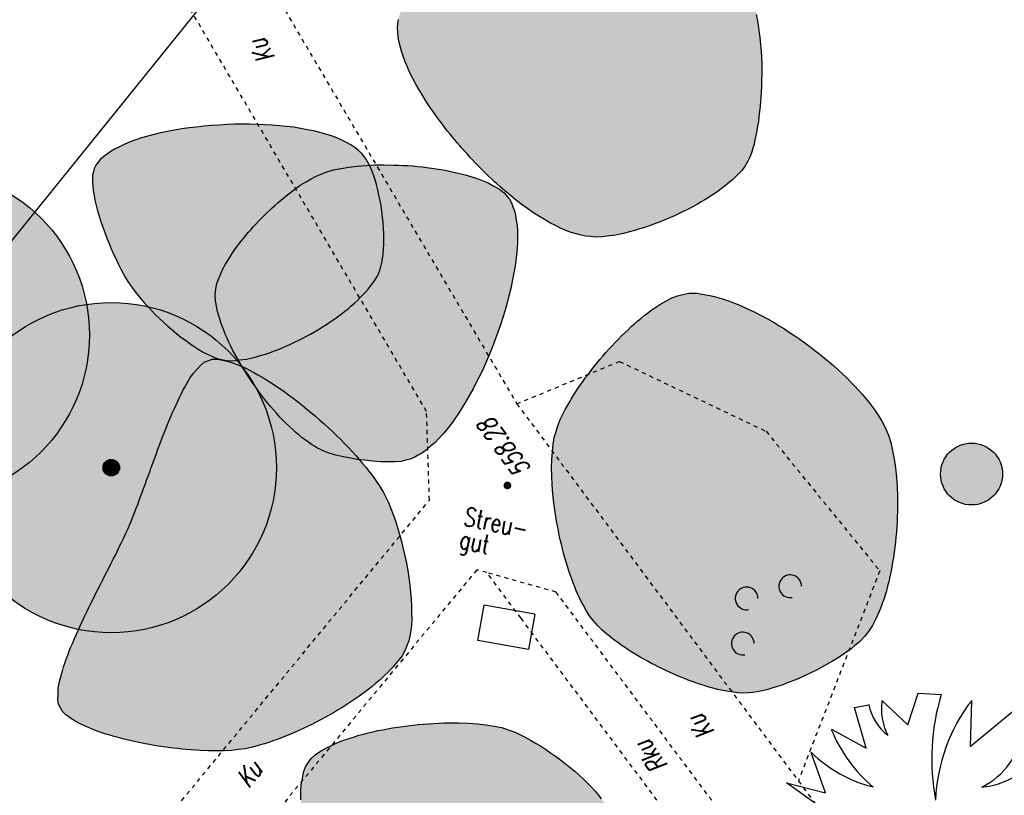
# Model space of a CAD drawing. Header units: metres. Extents: x 2 to 485, y 6 to 594.
# Tile 30 of 176: x 124 to 148, y 204 to 223. Entities that reach past the tile are written whole.
import ezdxf
from ezdxf.enums import TextEntityAlignment as Align

# ---------------------------------------------------------------- set-up
doc = ezdxf.new("R2010")
doc.units = ezdxf.units.M
doc.header["$LTSCALE"] = 0.0125
doc.linetypes.add('260241_A_bea$0$GESTRICHELT', pattern=[0.4, 0.2, -0.2])
doc.linetypes.add('260241_A_bea$0$PUNKTIERT', pattern=[0.2, 0, -0.2])
for name, color, linetype in [('260241_A_bea$0$B07_FLSTGR', 9, 'Continuous'), ('260241_A_bea$0$B25_EINFASS_GEPKT', 7, '260241_A_bea$0$PUNKTIERT'), ('260241_A_bea$0$B28_VEINFASS_TXT', 5, 'Continuous'), ('260241_A_bea$0$B30_BEWSYM', 3, 'Continuous'), ('260241_A_bea$0$B31_BEWLIN', 3, 'Continuous'), ('260241_A_bea$0$B32_BEWLIN_GESTR', 3, 'Continuous'), ('260241_A_bea$0$B34_ZUBEHOER_1', 6, 'Continuous'), ('260241_A_bea$0$B53_HAUPTHOEHEN', 4, 'Continuous'), ('260241_A_bea$0$B54_HOEHEN', 253, 'Continuous')]:
    doc.layers.add(name, color=color, linetype=linetype)
doc.layers.add('260241_A_bea$0$f_fill_baum', color=86, linetype='Continuous', lineweight=18)
doc.styles.add('260241_A_bea$0$ROMANS', font='ROMANS')

# ---------------------------------------------------------------- blocks, each defined once
blk = doc.blocks.new('260241_A_bea$0$BUSCH_EINZELN')
for p, q in [((-0.065, 0.385), (-0.03, 0.495)), ((-0.03, 0.495), (0.05, 0.49)), ((-0.25, 0.445), (-0.2, 0.455)), ((-0.21, 0.305), (-0.25, 0.445)), ((-0.155, 0.47), (-0.065, 0.385)), ((0.155, 0.47), (0.15, 0.31)), ((0.15, 0.31), (0.295, 0.43)), ((0.295, 0.43), (0.33, 0.37)), ((-0.33, 0.37), (-0.21, 0.305)), ((-0.35, 0.15), (-0.4, 0.29)), ((0.35, 0.15), (0.4, 0.29)), ((-0.36, 0.095), (-0.485, 0.185)), ((-0.485, 0.185), (-0.35, 0.15)), ((0.48, 0.175), (0.35, 0.15)), ((0.365, 0.075), (0.48, 0.175)), ((-0.5, 0.07), (-0.36, 0.095)), ((0.365, 0.075), (0.495, 0)), ((-0.495, -0.05), (-0.185, 0.04)), ((-0.435, -0.145), (-0.485, -0.105)), ((0.485, -0.105), (0.36, -0.13)), ((0.36, -0.13), (0.49, -0.21)), ((-0.45, -0.2), (-0.435, -0.145)), ((0.49, -0.21), (0.43, -0.245)), ((-0.28, -0.275), (-0.4, -0.29)), ((0.4, -0.29), (0.29, -0.28)), ((0.29, -0.28), (0.33, -0.37)), ((-0.28, -0.365), (-0.205, -0.32)), ((-0.28, -0.365), (-0.34, -0.4)), ((0.215, -0.365), (0.23, -0.49)), ((0.215, -0.365), (0.29, -0.405)), ((0.155, -0.41), (0.105, -0.485)), ((0.23, -0.49), (0.155, -0.41)), ((0.05, -0.49), (-0.05, -0.49))]:
    blk.add_line(p, q)
for centre, radius, start, end in [((0.782, 0.267), 0.765, 163.041, 190.686), ((-0.033, 0.486), 0.17, 190.462, 233.057), ((0.038, 0.44), 0.195, 171.286, 207.638), ((0.635, 0.101), 0.605, 142.43, 177.737), ((0.147, 0.563), 0.515, 202.065, 229.819), ((0.086, 0.392), 0.245, 295.125, 354.891), ((-0.074, 0.622), 0.465, 225.48, 256.185), ((0.159, 0.468), 0.3, 275.972, 323.518), ((-0.244, 1.088), 1.05, 255.893, 273.226), ((0, 0), 0.025, 0, 180), ((0, 0), 0.025, 180, 0), ((0.322, -0.437), 0.47, 68.359, 114.737), ((0.141, -0.68), 0.67, 59.085, 91.349), ((-0.454, 0.859), 0.91, 267.403, 276.547), ((-0.27, -0.406), 0.37, 102.447, 125.478), ((-0.235, -0.469), 0.345, 86.753, 128.647), ((-0.118, -0.42), 0.31, 108.162, 155.297), ((-0.756, -0.047), 0.735, 324.91, 354.337), ((-0.773, -0.255), 0.76, 342.013, 10.256), ((0.325, -0.299), 0.075, 6.572, 78.847), ((0.363, -0.332), 0.11, 52.695, 102.247), ((-0.37, -0.481), 0.475, 359.531, 29.114), ((-0.36, -0.378), 0.425, 344.789, 17.598), ((0.569, -0.148), 0.38, 196.427, 222.651), ((0.448, -0.116), 0.28, 209.73, 245.042), ((-1.119, 0.051), 0.9, 329.941, 338.777), ((-0.815, -0.161), 0.63, 334.687, 345.347), ((-0.204, -0.458), 0.05, 346.012, 146.063)]:
    blk.add_arc(centre, radius, start, end)
blk = doc.blocks.new('260241_A_bea$0$PAPIERK_RUND')
blk.add_circle((0, 0), 0.5)
blk = doc.blocks.new('260241_A_bea$0$HOEHENPKT_ZENTR')
at = {"const_width": 0.75}
blk.add_lwpolyline([(-0.375, 0, 1), (0.375, 0, 1)], format="xyb", close=True, dxfattribs=at)
blk = doc.blocks.new('260241_A_bea$0$BAUMSTAMM')
at = {"const_width": 0.5}
blk.add_lwpolyline([(-0.25, 0, 1), (0.25, 0, 1)], format="xyb", close=True, dxfattribs=at)
blk.add_circle((0, 0), 0.5)
blk = doc.blocks.new('260241_A_bea$0$GEBUESCH_SYM')
for centre in [(0, 0.127), (-0.18, 0.002), (0.18, 0.002)]:
    blk.add_arc(centre, 0.055, 309.521, 230.479)
blk = doc.blocks.new('260241_A_bea$0$Laubbaum_Stamm')
at = {"lineweight": -2}
blk.add_hatch(color=256, dxfattribs=at).paths.add_polyline_path([(0, 0.5, -1), (0, -0.5, -1)], flags=0)
blk = doc.blocks.new('260241_A_bea$0$Laubbaum2')
at = {"lineweight": -2}
blk.add_circle((0, 0), 0.5, dxfattribs=at)

msp = doc.modelspace()

# ---------------------------------------------------------------- hatches: boundary and pattern name
at = {"layer": '260241_A_bea$0$f_fill_baum'}
h = msp.add_hatch(color=256, dxfattribs=at)
h.dxf.hatch_style = 1
h.paths.add_polyline_path([(140.388, 225.81), (140.474, 225.741), (140.559, 225.643), (140.641, 225.523), (140.722, 225.403), (140.8, 225.26), (140.874, 225.101), (140.911, 225.022), (140.948, 224.938), (140.983, 224.851), (141.018, 224.764), (141.052, 224.673), (141.085, 224.58), (141.118, 224.487), (141.15, 224.391), (141.181, 224.293), (141.212, 224.196), (141.242, 224.097), (141.271, 223.997), (141.3, 223.897), (141.327, 223.795), (141.353, 223.693), (141.379, 223.591), (141.403, 223.488), (141.426, 223.386), (141.472, 223.182), (141.513, 222.979), (141.548, 222.784), (141.582, 222.588), (141.609, 222.4), (141.63, 222.225), (141.651, 222.051), (141.666, 221.89), (141.674, 221.748), (141.681, 221.579), (141.682, 221.37), (141.675, 221.143), (141.672, 221.03), (141.666, 220.912), (141.658, 220.793), (141.65, 220.674), (141.639, 220.553), (141.626, 220.433), (141.613, 220.313), (141.598, 220.194), (141.58, 220.079), (141.561, 219.964), (141.54, 219.853), (141.516, 219.749), (141.492, 219.645), (141.466, 219.547), (141.437, 219.459), (141.408, 219.372), (141.376, 219.294), (141.342, 219.229), (141.282, 219.119), (141.195, 219.007), (141.086, 218.895), (141.031, 218.839), (140.971, 218.783), (140.906, 218.727), (140.841, 218.671), (140.771, 218.616), (140.697, 218.561), (140.623, 218.506), (140.545, 218.452), (140.464, 218.399), (140.383, 218.346), (140.299, 218.294), (140.212, 218.243), (140.125, 218.192), (140.035, 218.143), (139.943, 218.095), (139.85, 218.047), (139.756, 218), (139.661, 217.955), (139.566, 217.91), (139.469, 217.867), (139.372, 217.826), (139.276, 217.786), (139.179, 217.748), (139.083, 217.712), (138.986, 217.676), (138.89, 217.643), (138.794, 217.612), (138.698, 217.581), (138.603, 217.553), (138.51, 217.528), (138.324, 217.479), (138.146, 217.442), (137.98, 217.42), (137.815, 217.399), (137.663, 217.393), (137.531, 217.404), (137.419, 217.413), (137.302, 217.435), (137.181, 217.47), (137.061, 217.505), (136.936, 217.553), (136.808, 217.612), (136.68, 217.67), (136.549, 217.739), (136.416, 217.818), (136.283, 217.896), (136.147, 217.983), (136.011, 218.079), (135.875, 218.175), (135.739, 218.28), (135.603, 218.391), (135.535, 218.446), (135.467, 218.503), (135.399, 218.561), (135.331, 218.62), (135.264, 218.68), (135.197, 218.742), (135.13, 218.804), (135.064, 218.867), (134.998, 218.931), (134.932, 218.995), (134.867, 219.061), (134.803, 219.128), (134.739, 219.194), (134.675, 219.261), (134.612, 219.329), (134.549, 219.397), (134.486, 219.466), (134.425, 219.535), (134.364, 219.605), (134.304, 219.675), (134.245, 219.746), (134.186, 219.816), (134.128, 219.887), (134.071, 219.958), (134.014, 220.029), (133.959, 220.101), (133.905, 220.173), (133.852, 220.245), (133.8, 220.317), (133.75, 220.389), (133.649, 220.533), (133.554, 220.676), (133.467, 220.818), (133.379, 220.96), (133.299, 221.1), (133.228, 221.237), (133.157, 221.375), (133.095, 221.51), (133.044, 221.641), (132.992, 221.771), (132.95, 221.897), (132.919, 222.017), (132.888, 222.137), (132.869, 222.252), (132.862, 222.359), (132.855, 222.467), (132.861, 222.568), (132.881, 222.661), (132.903, 222.768), (132.947, 222.878), (133.009, 222.99), (133.072, 223.102), (133.154, 223.216), (133.252, 223.331), (133.35, 223.446), (133.464, 223.562), (133.592, 223.678), (133.656, 223.736), (133.723, 223.793), (133.794, 223.85), (133.865, 223.908), (133.939, 223.966), (134.016, 224.023), (134.093, 224.08), (134.173, 224.137), (134.256, 224.194), (134.339, 224.25), (134.424, 224.306), (134.511, 224.361), (134.598, 224.417), (134.688, 224.472), (134.78, 224.527), (134.872, 224.582), (134.966, 224.636), (135.062, 224.689), (135.157, 224.742), (135.254, 224.794), (135.353, 224.845), (135.452, 224.896), (135.552, 224.946), (135.653, 224.995), (135.754, 225.044), (135.856, 225.092), (135.959, 225.139), (136.062, 225.185), (136.165, 225.23), (136.269, 225.274), (136.373, 225.318), (136.478, 225.361), (136.583, 225.403), (136.687, 225.444), (136.792, 225.483), (136.896, 225.521), (137.001, 225.559), (137.105, 225.596), (137.209, 225.631), (137.314, 225.666), (137.418, 225.699), (137.521, 225.731), (137.624, 225.762), (137.726, 225.791), (137.827, 225.818), (137.928, 225.845), (138.029, 225.871), (138.128, 225.894), (138.326, 225.94), (138.518, 225.977), (138.702, 226.005), (138.886, 226.033), (139.063, 226.051), (139.229, 226.059), (139.396, 226.067), (139.553, 226.064), (139.697, 226.05), (139.841, 226.035), (139.972, 226.009), (140.088, 225.97), (140.204, 225.93), (140.304, 225.877)])
h = msp.add_hatch(color=256, dxfattribs=at)
h.dxf.hatch_style = 1
h.paths.add_polyline_path([(132.049, 219.344), (131.988, 219.421), (131.911, 219.493), (131.82, 219.559), (131.729, 219.626), (131.624, 219.686), (131.506, 219.74), (131.388, 219.794), (131.257, 219.842), (131.117, 219.885), (130.976, 219.927), (130.825, 219.963), (130.666, 219.994), (130.508, 220.025), (130.342, 220.051), (130.17, 220.071), (129.997, 220.09), (129.819, 220.104), (129.638, 220.113), (129.457, 220.122), (129.273, 220.126), (129.088, 220.125), (128.904, 220.124), (128.718, 220.118), (128.534, 220.107), (128.349, 220.096), (128.166, 220.08), (127.986, 220.059), (127.805, 220.038), (127.628, 220.012), (127.457, 219.981), (127.286, 219.951), (127.121, 219.916), (126.964, 219.876), (126.807, 219.837), (126.658, 219.794), (126.52, 219.746), (126.381, 219.698), (126.252, 219.645), (126.135, 219.588), (126.019, 219.532), (125.916, 219.472), (125.828, 219.408), (125.739, 219.344), (125.665, 219.276), (125.608, 219.204), (125.551, 219.131), (125.51, 219.054), (125.49, 218.975), (125.471, 218.904), (125.465, 218.819), (125.469, 218.723), (125.472, 218.626), (125.485, 218.517), (125.506, 218.4), (125.527, 218.284), (125.556, 218.159), (125.592, 218.03), (125.628, 217.902), (125.671, 217.769), (125.718, 217.636), (125.764, 217.502), (125.815, 217.367), (125.868, 217.235), (125.922, 217.104), (125.979, 216.976), (126.037, 216.854), (126.095, 216.732), (126.154, 216.617), (126.212, 216.513), (126.269, 216.408), (126.325, 216.313), (126.38, 216.233), (126.433, 216.153), (126.498, 216.067), (126.572, 215.978), (126.645, 215.888), (126.726, 215.795), (126.814, 215.701), (126.902, 215.607), (126.996, 215.512), (127.094, 215.418), (127.193, 215.324), (127.296, 215.232), (127.401, 215.144), (127.505, 215.055), (127.611, 214.97), (127.717, 214.892), (127.823, 214.814), (127.928, 214.742), (128.03, 214.679), (128.132, 214.616), (128.232, 214.562), (128.326, 214.52), (128.42, 214.477), (128.509, 214.445), (128.591, 214.427), (128.716, 214.4), (128.865, 214.398), (129.03, 214.417), (129.194, 214.435), (129.374, 214.474), (129.563, 214.53), (129.658, 214.558), (129.755, 214.591), (129.853, 214.627), (129.95, 214.663), (130.049, 214.703), (130.148, 214.746), (130.248, 214.789), (130.348, 214.836), (130.448, 214.886), (130.548, 214.936), (130.648, 214.989), (130.747, 215.044), (130.845, 215.099), (130.942, 215.157), (131.037, 215.216), (131.132, 215.275), (131.224, 215.336), (131.314, 215.399), (131.404, 215.462), (131.491, 215.526), (131.574, 215.591), (131.657, 215.657), (131.736, 215.724), (131.811, 215.791), (131.885, 215.858), (131.955, 215.925), (132.019, 215.992), (132.084, 216.06), (132.143, 216.128), (132.196, 216.196), (132.3, 216.33), (132.379, 216.463), (132.426, 216.591), (132.455, 216.672), (132.478, 216.768), (132.494, 216.874), (132.51, 216.98), (132.519, 217.096), (132.522, 217.219), (132.525, 217.342), (132.523, 217.472), (132.515, 217.605), (132.508, 217.739), (132.495, 217.875), (132.477, 218.011), (132.458, 218.146), (132.435, 218.28), (132.407, 218.41), (132.379, 218.54), (132.347, 218.665), (132.311, 218.781), (132.275, 218.897), (132.235, 219.005), (132.191, 219.1), (132.147, 219.195), (132.099, 219.277)])
h = msp.add_hatch(color=256, dxfattribs=at)
h.dxf.hatch_style = 1
edge = h.paths.add_edge_path()
edge.add_ellipse((121.395, 215.021), major_axis=(-2.828, 2.828), ratio=1, start_angle=0, end_angle=360)
h = msp.add_hatch(color=256, dxfattribs=at)
h.dxf.hatch_style = 1
h.paths.add_polyline_path([(131.004, 218.92), (131.143, 218.976), (131.309, 219.021), (131.494, 219.056), (131.678, 219.09), (131.881, 219.114), (132.095, 219.127), (132.309, 219.141), (132.534, 219.144), (132.763, 219.138), (132.878, 219.135), (132.994, 219.13), (133.109, 219.123), (133.224, 219.115), (133.339, 219.105), (133.453, 219.092), (133.567, 219.079), (133.68, 219.064), (133.791, 219.046), (133.902, 219.029), (134.011, 219.01), (134.118, 218.989), (134.224, 218.967), (134.327, 218.943), (134.427, 218.917), (134.526, 218.891), (134.621, 218.863), (134.711, 218.832), (134.893, 218.772), (135.055, 218.703), (135.191, 218.627), (135.327, 218.551), (135.437, 218.468), (135.514, 218.378), (135.57, 218.308), (135.616, 218.224), (135.652, 218.128), (135.689, 218.032), (135.716, 217.923), (135.734, 217.803), (135.752, 217.683), (135.761, 217.552), (135.761, 217.412), (135.761, 217.272), (135.752, 217.123), (135.736, 216.967), (135.72, 216.812), (135.697, 216.65), (135.667, 216.483), (135.636, 216.316), (135.598, 216.144), (135.554, 215.97), (135.51, 215.796), (135.46, 215.619), (135.405, 215.442), (135.35, 215.265), (135.289, 215.087), (135.223, 214.911), (135.157, 214.734), (135.086, 214.559), (135.011, 214.387), (134.936, 214.215), (134.856, 214.046), (134.773, 213.883), (134.69, 213.72), (134.604, 213.563), (134.515, 213.413), (134.426, 213.263), (134.335, 213.121), (134.242, 212.989), (134.148, 212.856), (134.052, 212.733), (133.954, 212.621), (133.857, 212.51), (133.758, 212.41), (133.659, 212.324), (133.56, 212.238), (133.46, 212.165), (133.36, 212.108), (133.259, 212.051), (133.159, 212.01), (133.06, 211.987), (132.942, 211.958), (132.788, 211.946), (132.615, 211.947), (132.443, 211.948), (132.253, 211.962), (132.062, 211.985), (131.871, 212.008), (131.679, 212.041), (131.506, 212.081), (131.332, 212.121), (131.176, 212.167), (131.057, 212.218), (130.988, 212.246), (130.916, 212.283), (130.843, 212.326), (130.771, 212.37), (130.697, 212.421), (130.622, 212.477), (130.547, 212.533), (130.471, 212.595), (130.394, 212.662), (130.317, 212.729), (130.239, 212.8), (130.162, 212.876), (130.085, 212.953), (130.009, 213.034), (129.933, 213.118), (129.857, 213.202), (129.782, 213.29), (129.708, 213.38), (129.634, 213.47), (129.562, 213.563), (129.491, 213.658), (129.421, 213.754), (129.353, 213.852), (129.287, 213.951), (129.221, 214.049), (129.157, 214.149), (129.096, 214.249), (129.035, 214.348), (128.977, 214.448), (128.923, 214.548), (128.869, 214.648), (128.818, 214.747), (128.772, 214.845), (128.726, 214.944), (128.684, 215.041), (128.647, 215.137), (128.609, 215.232), (128.576, 215.325), (128.548, 215.415), (128.521, 215.505), (128.499, 215.593), (128.483, 215.677), (128.45, 215.845), (128.44, 215.998), (128.459, 216.131), (128.473, 216.238), (128.51, 216.356), (128.564, 216.482), (128.618, 216.607), (128.689, 216.739), (128.774, 216.875), (128.86, 217.011), (128.959, 217.15), (129.069, 217.29), (129.124, 217.36), (129.182, 217.43), (129.242, 217.5), (129.301, 217.569), (129.363, 217.638), (129.426, 217.706), (129.489, 217.774), (129.553, 217.841), (129.619, 217.906), (129.685, 217.972), (129.752, 218.036), (129.82, 218.098), (129.888, 218.16), (129.956, 218.221), (130.025, 218.279), (130.093, 218.337), (130.161, 218.392), (130.229, 218.445), (130.365, 218.551), (130.5, 218.646), (130.63, 218.726), (130.761, 218.806), (130.886, 218.872)])
h = msp.add_hatch(color=256, dxfattribs=at)
h.dxf.hatch_style = 1
h.paths.add_polyline_path([(139.764, 216), (139.925, 216.034), (140.114, 216.031), (140.322, 215.996), (140.425, 215.978), (140.533, 215.953), (140.645, 215.92), (140.757, 215.888), (140.873, 215.849), (140.992, 215.803), (141.11, 215.757), (141.231, 215.705), (141.354, 215.648), (141.477, 215.591), (141.602, 215.528), (141.728, 215.46), (141.853, 215.392), (141.979, 215.32), (142.105, 215.243), (142.23, 215.166), (142.355, 215.085), (142.479, 215.001), (142.603, 214.917), (142.725, 214.829), (142.845, 214.739), (142.965, 214.649), (143.083, 214.557), (143.198, 214.463), (143.313, 214.369), (143.424, 214.273), (143.531, 214.176), (143.637, 214.078), (143.739, 213.98), (143.836, 213.881), (143.933, 213.783), (144.025, 213.685), (144.111, 213.587), (144.196, 213.489), (144.275, 213.391), (144.347, 213.295), (144.419, 213.199), (144.483, 213.104), (144.539, 213.011), (144.596, 212.918), (144.645, 212.828), (144.684, 212.741), (144.75, 212.591), (144.805, 212.414), (144.848, 212.218), (144.89, 212.022), (144.921, 211.806), (144.941, 211.578), (144.961, 211.35), (144.969, 211.11), (144.967, 210.865), (144.966, 210.743), (144.963, 210.62), (144.957, 210.497), (144.951, 210.373), (144.942, 210.249), (144.93, 210.125), (144.918, 210.001), (144.904, 209.877), (144.887, 209.755), (144.87, 209.634), (144.851, 209.514), (144.829, 209.396), (144.807, 209.278), (144.783, 209.162), (144.756, 209.05), (144.728, 208.937), (144.698, 208.827), (144.666, 208.721), (144.634, 208.616), (144.6, 208.515), (144.563, 208.419), (144.526, 208.323), (144.487, 208.232), (144.445, 208.146), (144.403, 208.061), (144.359, 207.982), (144.313, 207.909), (144.267, 207.837), (144.219, 207.772), (144.17, 207.716), (144.107, 207.644), (144.028, 207.57), (143.937, 207.495), (143.845, 207.42), (143.741, 207.344), (143.628, 207.268), (143.515, 207.193), (143.393, 207.118), (143.265, 207.046), (143.137, 206.974), (143.004, 206.904), (142.869, 206.839), (142.733, 206.773), (142.595, 206.711), (142.459, 206.655), (142.323, 206.599), (142.188, 206.549), (142.058, 206.507), (141.928, 206.464), (141.803, 206.429), (141.686, 206.403), (141.569, 206.376), (141.46, 206.359), (141.364, 206.353), (141.235, 206.345), (141.091, 206.354), (140.936, 206.377), (140.78, 206.399), (140.612, 206.436), (140.438, 206.484), (140.351, 206.508), (140.263, 206.535), (140.174, 206.565), (140.084, 206.595), (139.993, 206.627), (139.901, 206.661), (139.81, 206.696), (139.718, 206.733), (139.626, 206.772), (139.535, 206.811), (139.444, 206.853), (139.354, 206.896), (139.263, 206.939), (139.173, 206.983), (139.085, 207.029), (138.996, 207.074), (138.908, 207.12), (138.822, 207.168), (138.737, 207.216), (138.653, 207.265), (138.572, 207.315), (138.491, 207.365), (138.413, 207.416), (138.338, 207.467), (138.262, 207.518), (138.19, 207.569), (138.121, 207.62), (138.053, 207.672), (137.988, 207.724), (137.928, 207.776), (137.806, 207.878), (137.701, 207.98), (137.62, 208.078), (137.526, 208.191), (137.436, 208.329), (137.351, 208.487), (137.308, 208.566), (137.267, 208.65), (137.227, 208.738), (137.187, 208.826), (137.149, 208.918), (137.112, 209.014), (137.075, 209.11), (137.039, 209.209), (137.005, 209.311), (136.972, 209.414), (136.941, 209.519), (136.911, 209.626), (136.881, 209.733), (136.853, 209.842), (136.827, 209.952), (136.8, 210.062), (136.775, 210.173), (136.752, 210.284), (136.729, 210.396), (136.709, 210.508), (136.691, 210.62), (136.673, 210.732), (136.657, 210.844), (136.644, 210.955), (136.617, 211.176), (136.599, 211.393), (136.592, 211.6), (136.586, 211.808), (136.591, 212.006), (136.608, 212.188), (136.625, 212.37), (136.653, 212.536), (136.696, 212.68), (136.736, 212.819), (136.799, 212.972), (136.88, 213.134), (136.92, 213.214), (136.964, 213.296), (137.013, 213.38), (137.062, 213.464), (137.115, 213.55), (137.171, 213.637), (137.227, 213.724), (137.287, 213.811), (137.35, 213.899), (137.413, 213.987), (137.479, 214.075), (137.547, 214.163), (137.615, 214.251), (137.686, 214.338), (137.758, 214.424), (137.83, 214.51), (137.903, 214.594), (137.978, 214.677), (138.053, 214.76), (138.13, 214.841), (138.207, 214.919), (138.285, 214.998), (138.363, 215.075), (138.442, 215.149), (138.52, 215.223), (138.599, 215.293), (138.677, 215.36), (138.755, 215.426), (138.832, 215.489), (138.909, 215.547), (138.986, 215.606), (139.063, 215.66), (139.138, 215.709), (139.213, 215.758), (139.286, 215.802), (139.358, 215.84), (139.502, 215.917), (139.638, 215.972)])
h = msp.add_hatch(color=256, dxfattribs=at)
h.dxf.hatch_style = 1
edge = h.paths.add_edge_path()
edge.add_ellipse((125.922, 211.808), major_axis=(-2.828, 2.828), ratio=1, start_angle=0, end_angle=360)
h = msp.add_hatch(color=256, dxfattribs=at)
h.dxf.hatch_style = 1
h.paths.add_polyline_path([(132.515, 211.205), (132.577, 211.091), (132.638, 210.961), (132.696, 210.818), (132.753, 210.674), (132.807, 210.518), (132.857, 210.354), (132.907, 210.19), (132.953, 210.018), (132.994, 209.843), (133.036, 209.668), (133.073, 209.49), (133.103, 209.313), (133.133, 209.135), (133.156, 208.958), (133.172, 208.787), (133.189, 208.616), (133.198, 208.45), (133.199, 208.294), (133.2, 208.138), (133.192, 207.992), (133.175, 207.86), (133.157, 207.728), (133.13, 207.61), (133.093, 207.512), (133.044, 207.384), (132.965, 207.252), (132.861, 207.118), (132.809, 207.051), (132.75, 206.983), (132.686, 206.915), (132.622, 206.847), (132.552, 206.779), (132.478, 206.711), (132.404, 206.643), (132.325, 206.575), (132.241, 206.508), (132.158, 206.441), (132.071, 206.375), (131.981, 206.31), (131.891, 206.245), (131.797, 206.18), (131.701, 206.117), (131.604, 206.053), (131.504, 205.991), (131.403, 205.93), (131.302, 205.869), (131.199, 205.81), (131.094, 205.753), (130.99, 205.696), (130.885, 205.641), (130.78, 205.589), (130.674, 205.537), (130.568, 205.487), (130.463, 205.439), (130.357, 205.391), (130.251, 205.346), (130.146, 205.304), (130.042, 205.262), (129.939, 205.224), (129.838, 205.189), (129.736, 205.153), (129.636, 205.121), (129.539, 205.093), (129.345, 205.037), (129.162, 204.997), (128.996, 204.976), (128.842, 204.955), (128.665, 204.945), (128.473, 204.945), (128.28, 204.944), (128.072, 204.952), (127.856, 204.969), (127.748, 204.978), (127.638, 204.989), (127.527, 205.002), (127.416, 205.014), (127.303, 205.029), (127.19, 205.045), (127.077, 205.061), (126.964, 205.079), (126.852, 205.099), (126.741, 205.12), (126.63, 205.142), (126.521, 205.166), (126.412, 205.19), (126.304, 205.215), (126.199, 205.242), (126.093, 205.268), (125.99, 205.296), (125.891, 205.325), (125.792, 205.355), (125.696, 205.386), (125.605, 205.418), (125.515, 205.451), (125.429, 205.485), (125.348, 205.52), (125.186, 205.59), (125.045, 205.664), (124.934, 205.742), (124.822, 205.819), (124.74, 205.9), (124.694, 205.985), (124.646, 206.075), (124.627, 206.192), (124.632, 206.33), (124.637, 206.468), (124.666, 206.627), (124.713, 206.801), (124.737, 206.888), (124.765, 206.979), (124.798, 207.074), (124.83, 207.168), (124.866, 207.265), (124.905, 207.365), (124.944, 207.465), (124.987, 207.567), (125.032, 207.671), (125.078, 207.776), (125.126, 207.882), (125.176, 207.99), (125.226, 208.097), (125.277, 208.205), (125.33, 208.314), (125.382, 208.422), (125.435, 208.531), (125.489, 208.639), (125.543, 208.748), (125.598, 208.856), (125.652, 208.963), (125.707, 209.071), (125.761, 209.178), (125.815, 209.283), (125.868, 209.387), (125.92, 209.49), (125.97, 209.59), (126.021, 209.691), (126.07, 209.79), (126.117, 209.886), (126.164, 209.981), (126.208, 210.073), (126.249, 210.162), (126.29, 210.25), (126.328, 210.334), (126.363, 210.414), (126.394, 210.489), (126.427, 210.569), (126.46, 210.653), (126.494, 210.737), (126.529, 210.826), (126.564, 210.918), (126.599, 211.01), (126.634, 211.105), (126.67, 211.203), (126.705, 211.3), (126.741, 211.4), (126.778, 211.502), (126.815, 211.604), (126.853, 211.708), (126.891, 211.812), (126.929, 211.916), (126.967, 212.021), (127.006, 212.126), (127.045, 212.231), (127.084, 212.336), (127.124, 212.44), (127.164, 212.545), (127.204, 212.649), (127.245, 212.751), (127.286, 212.853), (127.327, 212.953), (127.368, 213.05), (127.409, 213.146), (127.45, 213.24), (127.491, 213.33), (127.532, 213.421), (127.574, 213.508), (127.616, 213.591), (127.658, 213.674), (127.701, 213.753), (127.744, 213.826), (127.829, 213.972), (127.915, 214.097), (128.002, 214.194), (128.088, 214.291), (128.174, 214.36), (128.261, 214.394), (128.366, 214.434), (128.5, 214.435), (128.655, 214.403), (128.732, 214.386), (128.815, 214.361), (128.902, 214.329), (128.99, 214.298), (129.082, 214.259), (129.178, 214.213), (129.274, 214.167), (129.373, 214.115), (129.475, 214.057), (129.577, 214), (129.682, 213.937), (129.788, 213.869), (129.894, 213.801), (130.002, 213.728), (130.11, 213.651), (130.218, 213.573), (130.327, 213.491), (130.435, 213.406), (130.543, 213.321), (130.651, 213.233), (130.758, 213.143), (130.866, 213.053), (130.973, 212.961), (131.077, 212.868), (131.181, 212.774), (131.283, 212.679), (131.382, 212.583), (131.48, 212.487), (131.575, 212.39), (131.666, 212.293), (131.758, 212.197), (131.846, 212.101), (131.929, 212.006), (132.011, 211.91), (132.088, 211.816), (132.16, 211.724), (132.232, 211.632), (132.298, 211.542), (132.357, 211.455), (132.416, 211.368), (132.469, 211.284)])
h = msp.add_hatch(color=256, dxfattribs=at)
h.dxf.hatch_style = 1
edge = h.paths.add_edge_path()
edge.add_arc((146.762, 211.653), 0.75, 0, 360)
h = msp.add_hatch(color=256, dxfattribs=at)
h.dxf.hatch_style = 1
h.paths.add_polyline_path([(137.957, 203.522), (138.011, 203.409), (138.053, 203.273), (138.083, 203.12), (138.113, 202.966), (138.13, 202.794), (138.137, 202.611), (138.144, 202.428), (138.14, 202.234), (138.127, 202.034), (138.114, 201.834), (138.091, 201.629), (138.06, 201.424), (138.028, 201.218), (137.988, 201.012), (137.94, 200.811), (137.893, 200.611), (137.839, 200.417), (137.778, 200.235), (137.717, 200.052), (137.65, 199.881), (137.578, 199.728), (137.506, 199.574), (137.428, 199.437), (137.348, 199.324), (137.29, 199.244), (137.22, 199.159), (137.139, 199.072), (137.057, 198.984), (136.964, 198.893), (136.864, 198.802), (136.764, 198.711), (136.656, 198.619), (136.543, 198.529), (136.431, 198.44), (136.314, 198.353), (136.196, 198.27), (136.077, 198.187), (135.956, 198.108), (135.837, 198.037), (135.718, 197.966), (135.601, 197.902), (135.488, 197.848), (135.375, 197.793), (135.266, 197.748), (135.165, 197.715), (135.064, 197.682), (134.97, 197.661), (134.888, 197.654), (134.775, 197.646), (134.649, 197.662), (134.514, 197.699), (134.378, 197.735), (134.233, 197.792), (134.082, 197.865), (134.007, 197.902), (133.931, 197.943), (133.854, 197.987), (133.776, 198.031), (133.698, 198.079), (133.619, 198.13), (133.54, 198.181), (133.461, 198.235), (133.382, 198.291), (133.303, 198.348), (133.224, 198.408), (133.146, 198.469), (133.068, 198.53), (132.99, 198.593), (132.913, 198.658), (132.836, 198.722), (132.76, 198.787), (132.685, 198.853), (132.61, 198.92), (132.537, 198.988), (132.466, 199.056), (132.395, 199.124), (132.327, 199.193), (132.261, 199.262), (132.194, 199.33), (132.13, 199.398), (132.069, 199.466), (132.008, 199.534), (131.95, 199.601), (131.896, 199.667), (131.787, 199.799), (131.692, 199.926), (131.615, 200.045), (131.569, 200.113), (131.524, 200.188), (131.479, 200.268), (131.435, 200.349), (131.391, 200.436), (131.348, 200.527), (131.304, 200.618), (131.261, 200.713), (131.219, 200.812), (131.176, 200.911), (131.134, 201.014), (131.093, 201.119), (131.053, 201.225), (131.014, 201.334), (130.976, 201.445), (130.938, 201.555), (130.902, 201.667), (130.867, 201.78), (130.833, 201.894), (130.8, 202.009), (130.77, 202.124), (130.74, 202.239), (130.712, 202.355), (130.687, 202.47), (130.661, 202.585), (130.638, 202.699), (130.617, 202.812), (130.596, 202.924), (130.578, 203.035), (130.563, 203.143), (130.534, 203.361), (130.517, 203.569), (130.514, 203.761), (130.511, 203.952), (130.522, 204.127), (130.551, 204.279), (130.58, 204.431), (130.627, 204.56), (130.694, 204.659), (130.762, 204.761), (130.871, 204.857), (131.01, 204.946), (131.079, 204.99), (131.156, 205.032), (131.239, 205.072), (131.323, 205.112), (131.414, 205.151), (131.51, 205.188), (131.606, 205.224), (131.707, 205.258), (131.813, 205.29), (131.92, 205.323), (132.031, 205.354), (132.145, 205.382), (132.259, 205.41), (132.377, 205.436), (132.497, 205.46), (132.616, 205.483), (132.738, 205.504), (132.861, 205.522), (132.984, 205.54), (133.109, 205.556), (133.234, 205.57), (133.359, 205.584), (133.484, 205.595), (133.609, 205.604), (133.734, 205.613), (133.858, 205.619), (133.98, 205.623), (134.101, 205.626), (134.22, 205.626), (134.337, 205.623), (134.571, 205.618), (134.794, 205.602), (134.997, 205.575), (135.2, 205.548), (135.383, 205.509), (135.538, 205.457), (135.634, 205.424), (135.74, 205.38), (135.851, 205.326), (135.962, 205.271), (136.078, 205.207), (136.197, 205.136), (136.316, 205.065), (136.438, 204.986), (136.559, 204.902), (136.681, 204.819), (136.802, 204.731), (136.919, 204.639), (137.036, 204.547), (137.149, 204.451), (137.255, 204.355), (137.362, 204.259), (137.462, 204.162), (137.553, 204.066), (137.644, 203.97), (137.725, 203.876), (137.793, 203.785), (137.861, 203.693), (137.916, 203.605)])

# ---------------------------------------------------------------- linework, layer by layer
at = {"layer": '260241_A_bea$0$B07_FLSTGR', "color": 30, "linetype": 'Continuous'}
msp.add_line((252.442, 377), (68.772, 149.52), dxfattribs=at)
at = {"layer": '260241_A_bea$0$B25_EINFASS_GEPKT', "color": 7, "linetype": '260241_A_bea$0$PUNKTIERT', "ltscale": 0.5}
for p, q in [((129.421, 224.09), (135.747, 213.354)), ((133.56, 213.167), (127.726, 223.099)), ((135.747, 213.354), (142.566, 204.219)), ((133.63, 211.021), (133.56, 213.167)), ((124.571, 200.037), (133.63, 211.021)), ((134.777, 209.332), (126.427, 199.24)), ((135.021, 209.264), (134.777, 209.332)), ((136.697, 208.793), (135.021, 209.264)), ((135.848, 208.158), (135.021, 209.264)), ((143.105, 200.225), (136.697, 208.793)), ((142.256, 199.59), (135.848, 208.158)), ((142.566, 204.219), (146.187, 199.366))]:
    msp.add_line(p, q, dxfattribs=at)
at = {"layer": '260241_A_bea$0$B31_BEWLIN', "linetype": 'Continuous'}
for points in [[(141.548, 222.784), (141.582, 222.588), (141.609, 222.4), (141.63, 222.225), (141.651, 222.051), (141.666, 221.89), (141.674, 221.748), (141.681, 221.579), (141.682, 221.37), (141.675, 221.143), (141.672, 221.03), (141.666, 220.912), (141.658, 220.793), (141.65, 220.674), (141.639, 220.553), (141.626, 220.433), (141.613, 220.313), (141.598, 220.194), (141.58, 220.079), (141.561, 219.964), (141.54, 219.853), (141.516, 219.749), (141.492, 219.645), (141.466, 219.547), (141.437, 219.459), (141.408, 219.372), (141.376, 219.294), (141.342, 219.229), (141.282, 219.119), (141.195, 219.007), (141.086, 218.895), (141.031, 218.839), (140.971, 218.783), (140.906, 218.727), (140.841, 218.671), (140.771, 218.616), (140.697, 218.561), (140.623, 218.506), (140.545, 218.452), (140.464, 218.399), (140.383, 218.346), (140.299, 218.294), (140.212, 218.243), (140.125, 218.192), (140.035, 218.143), (139.943, 218.095), (139.85, 218.047), (139.756, 218), (139.661, 217.955), (139.566, 217.91), (139.469, 217.867), (139.372, 217.826), (139.276, 217.786), (139.179, 217.748), (139.083, 217.712), (138.986, 217.676), (138.89, 217.643), (138.794, 217.612), (138.698, 217.581), (138.603, 217.553), (138.51, 217.528), (138.324, 217.479), (138.146, 217.442), (137.98, 217.42), (137.815, 217.399), (137.663, 217.393), (137.531, 217.404), (137.419, 217.413), (137.302, 217.435), (137.181, 217.47), (137.061, 217.505), (136.936, 217.553), (136.808, 217.612), (136.68, 217.67), (136.549, 217.739), (136.416, 217.818), (136.283, 217.896), (136.147, 217.983), (136.011, 218.079), (135.875, 218.175), (135.739, 218.28), (135.603, 218.391), (135.535, 218.446), (135.467, 218.503), (135.399, 218.561), (135.331, 218.62), (135.264, 218.68), (135.197, 218.742), (135.13, 218.804), (135.064, 218.867), (134.998, 218.931), (134.932, 218.995), (134.867, 219.061), (134.803, 219.128), (134.739, 219.194), (134.675, 219.261), (134.612, 219.329), (134.549, 219.397), (134.486, 219.466), (134.425, 219.535), (134.364, 219.605), (134.304, 219.675), (134.245, 219.746), (134.186, 219.816), (134.128, 219.887), (134.071, 219.958), (134.014, 220.029), (133.959, 220.101), (133.905, 220.173), (133.852, 220.245), (133.8, 220.317), (133.75, 220.389), (133.649, 220.533), (133.554, 220.676), (133.467, 220.818), (133.379, 220.96), (133.299, 221.1), (133.228, 221.237), (133.157, 221.375), (133.095, 221.51), (133.044, 221.641), (132.992, 221.771), (132.95, 221.897), (132.919, 222.017), (132.888, 222.137), (132.869, 222.252), (132.862, 222.359), (132.855, 222.467), (132.861, 222.568), (132.881, 222.661)], [(130.514, 203.761), (130.511, 203.952), (130.522, 204.127), (130.551, 204.279), (130.58, 204.431), (130.627, 204.56), (130.694, 204.659), (130.762, 204.761), (130.871, 204.857), (131.01, 204.946), (131.079, 204.99), (131.156, 205.032), (131.239, 205.072), (131.323, 205.112), (131.414, 205.151), (131.51, 205.188), (131.606, 205.224), (131.707, 205.258), (131.813, 205.29), (131.92, 205.323), (132.031, 205.354), (132.145, 205.382), (132.259, 205.41), (132.377, 205.436), (132.497, 205.46), (132.616, 205.483), (132.738, 205.504), (132.861, 205.522), (132.984, 205.54), (133.109, 205.556), (133.234, 205.57), (133.359, 205.584), (133.484, 205.595), (133.609, 205.604), (133.734, 205.613), (133.858, 205.619), (133.98, 205.623), (134.101, 205.626), (134.22, 205.626), (134.337, 205.623), (134.571, 205.618), (134.794, 205.602), (134.997, 205.575), (135.2, 205.548), (135.383, 205.509), (135.538, 205.457), (135.634, 205.424), (135.74, 205.38), (135.851, 205.326), (135.962, 205.271), (136.078, 205.207), (136.197, 205.136), (136.316, 205.065), (136.438, 204.986), (136.559, 204.902), (136.681, 204.819), (136.802, 204.731), (136.919, 204.639), (137.036, 204.547), (137.149, 204.451), (137.255, 204.355), (137.362, 204.259), (137.462, 204.162), (137.553, 204.066), (137.644, 203.97), (137.725, 203.876), (137.793, 203.785)]]:
    msp.add_lwpolyline(points, dxfattribs=at)
for points in [[(132.049, 219.344), (131.988, 219.421), (131.911, 219.493), (131.82, 219.559), (131.729, 219.626), (131.624, 219.686), (131.506, 219.74), (131.388, 219.794), (131.257, 219.842), (131.117, 219.885), (130.976, 219.927), (130.825, 219.963), (130.666, 219.994), (130.508, 220.025), (130.342, 220.051), (130.17, 220.071), (129.997, 220.09), (129.819, 220.104), (129.638, 220.113), (129.457, 220.122), (129.273, 220.126), (129.088, 220.125), (128.904, 220.124), (128.718, 220.118), (128.534, 220.107), (128.349, 220.096), (128.166, 220.08), (127.986, 220.059), (127.805, 220.038), (127.628, 220.012), (127.457, 219.981), (127.286, 219.951), (127.121, 219.916), (126.964, 219.876), (126.807, 219.837), (126.658, 219.794), (126.52, 219.746), (126.381, 219.698), (126.252, 219.645), (126.135, 219.588), (126.019, 219.532), (125.916, 219.472), (125.828, 219.408), (125.739, 219.344), (125.665, 219.276), (125.608, 219.204), (125.551, 219.131), (125.51, 219.054), (125.49, 218.975), (125.471, 218.904), (125.465, 218.819), (125.469, 218.723), (125.472, 218.626), (125.485, 218.517), (125.506, 218.4), (125.527, 218.284), (125.556, 218.159), (125.592, 218.03), (125.628, 217.902), (125.671, 217.769), (125.718, 217.636), (125.764, 217.502), (125.815, 217.367), (125.868, 217.235), (125.922, 217.104), (125.979, 216.976), (126.037, 216.854), (126.095, 216.732), (126.154, 216.617), (126.212, 216.513), (126.269, 216.408), (126.325, 216.313), (126.38, 216.233), (126.433, 216.153), (126.498, 216.067), (126.572, 215.978), (126.645, 215.888), (126.726, 215.795), (126.814, 215.701), (126.902, 215.607), (126.996, 215.512), (127.094, 215.418), (127.193, 215.324), (127.296, 215.232), (127.401, 215.144), (127.505, 215.055), (127.611, 214.97), (127.717, 214.892), (127.823, 214.814), (127.928, 214.742), (128.03, 214.679), (128.132, 214.616), (128.232, 214.562), (128.326, 214.52), (128.42, 214.477), (128.509, 214.445), (128.591, 214.427), (128.716, 214.4), (128.865, 214.398), (129.03, 214.417), (129.194, 214.435), (129.374, 214.474), (129.563, 214.53), (129.658, 214.558), (129.755, 214.591), (129.853, 214.627), (129.95, 214.663), (130.049, 214.703), (130.148, 214.746), (130.248, 214.789), (130.348, 214.836), (130.448, 214.886), (130.548, 214.936), (130.648, 214.989), (130.747, 215.044), (130.845, 215.099), (130.942, 215.157), (131.037, 215.216), (131.132, 215.275), (131.224, 215.336), (131.314, 215.399), (131.404, 215.462), (131.491, 215.526), (131.574, 215.591), (131.657, 215.657), (131.736, 215.724), (131.811, 215.791), (131.885, 215.858), (131.955, 215.925), (132.019, 215.992), (132.084, 216.06), (132.143, 216.128), (132.196, 216.196), (132.3, 216.33), (132.379, 216.463), (132.426, 216.591), (132.455, 216.672), (132.478, 216.768), (132.494, 216.874), (132.51, 216.98), (132.519, 217.096), (132.522, 217.219), (132.525, 217.342), (132.523, 217.472), (132.515, 217.605), (132.508, 217.739), (132.495, 217.875), (132.477, 218.011), (132.458, 218.146), (132.435, 218.28), (132.407, 218.41), (132.379, 218.54), (132.347, 218.665), (132.311, 218.781), (132.275, 218.897), (132.235, 219.005), (132.191, 219.1), (132.147, 219.195), (132.099, 219.277), (132.049, 219.344)], [(131.004, 218.92), (131.143, 218.976), (131.309, 219.021), (131.494, 219.056), (131.678, 219.09), (131.881, 219.114), (132.095, 219.127), (132.309, 219.141), (132.534, 219.144), (132.763, 219.138), (132.878, 219.135), (132.994, 219.13), (133.109, 219.123), (133.224, 219.115), (133.339, 219.105), (133.453, 219.092), (133.567, 219.079), (133.68, 219.064), (133.791, 219.046), (133.902, 219.029), (134.011, 219.01), (134.118, 218.989), (134.224, 218.967), (134.327, 218.943), (134.427, 218.917), (134.526, 218.891), (134.621, 218.863), (134.711, 218.832), (134.893, 218.772), (135.055, 218.703), (135.191, 218.627), (135.327, 218.551), (135.437, 218.468), (135.514, 218.378), (135.57, 218.308), (135.616, 218.224), (135.652, 218.128), (135.689, 218.032), (135.716, 217.923), (135.734, 217.803), (135.752, 217.683), (135.761, 217.552), (135.761, 217.412), (135.761, 217.272), (135.752, 217.123), (135.736, 216.967), (135.72, 216.812), (135.697, 216.65), (135.667, 216.483), (135.636, 216.316), (135.598, 216.144), (135.554, 215.97), (135.51, 215.796), (135.46, 215.619), (135.405, 215.442), (135.35, 215.265), (135.289, 215.087), (135.223, 214.911), (135.157, 214.734), (135.086, 214.559), (135.011, 214.387), (134.936, 214.215), (134.856, 214.046), (134.773, 213.883), (134.69, 213.72), (134.604, 213.563), (134.515, 213.413), (134.426, 213.263), (134.335, 213.121), (134.242, 212.989), (134.148, 212.856), (134.052, 212.733), (133.954, 212.621), (133.857, 212.51), (133.758, 212.41), (133.659, 212.324), (133.56, 212.238), (133.46, 212.165), (133.36, 212.108), (133.259, 212.051), (133.159, 212.01), (133.06, 211.987), (132.942, 211.958), (132.788, 211.946), (132.615, 211.947), (132.443, 211.948), (132.253, 211.962), (132.062, 211.985), (131.871, 212.008), (131.679, 212.041), (131.506, 212.081), (131.332, 212.121), (131.176, 212.167), (131.057, 212.218), (130.988, 212.246), (130.916, 212.283), (130.843, 212.326), (130.771, 212.37), (130.697, 212.421), (130.622, 212.477), (130.547, 212.533), (130.471, 212.595), (130.394, 212.662), (130.317, 212.729), (130.239, 212.8), (130.162, 212.876), (130.085, 212.953), (130.009, 213.034), (129.933, 213.118), (129.857, 213.202), (129.782, 213.29), (129.708, 213.38), (129.634, 213.47), (129.562, 213.563), (129.491, 213.658), (129.421, 213.754), (129.353, 213.852), (129.287, 213.951), (129.221, 214.049), (129.157, 214.149), (129.096, 214.249), (129.035, 214.348), (128.977, 214.448), (128.923, 214.548), (128.869, 214.648), (128.818, 214.747), (128.772, 214.845), (128.726, 214.944), (128.684, 215.041), (128.647, 215.137), (128.609, 215.232), (128.576, 215.325), (128.548, 215.415), (128.521, 215.505), (128.499, 215.593), (128.483, 215.677), (128.45, 215.845), (128.44, 215.998), (128.459, 216.131), (128.473, 216.238), (128.51, 216.356), (128.564, 216.482), (128.618, 216.607), (128.689, 216.739), (128.774, 216.875), (128.86, 217.011), (128.959, 217.15), (129.069, 217.29), (129.124, 217.36), (129.182, 217.43), (129.242, 217.5), (129.301, 217.569), (129.363, 217.638), (129.426, 217.706), (129.489, 217.774), (129.553, 217.841), (129.619, 217.906), (129.685, 217.972), (129.752, 218.036), (129.82, 218.098), (129.888, 218.16), (129.956, 218.221), (130.025, 218.279), (130.093, 218.337), (130.161, 218.392), (130.229, 218.445), (130.365, 218.551), (130.5, 218.646), (130.63, 218.726), (130.761, 218.806), (130.886, 218.872), (131.004, 218.92)], [(139.764, 216), (139.925, 216.034), (140.114, 216.031), (140.322, 215.996), (140.425, 215.978), (140.533, 215.953), (140.645, 215.92), (140.757, 215.888), (140.873, 215.849), (140.992, 215.803), (141.11, 215.757), (141.231, 215.705), (141.354, 215.648), (141.477, 215.591), (141.602, 215.528), (141.728, 215.46), (141.853, 215.392), (141.979, 215.32), (142.105, 215.243), (142.23, 215.166), (142.355, 215.085), (142.479, 215.001), (142.603, 214.917), (142.725, 214.829), (142.845, 214.739), (142.965, 214.649), (143.083, 214.557), (143.198, 214.463), (143.313, 214.369), (143.424, 214.273), (143.531, 214.176), (143.637, 214.078), (143.739, 213.98), (143.836, 213.881), (143.933, 213.783), (144.025, 213.685), (144.111, 213.587), (144.196, 213.489), (144.275, 213.391), (144.347, 213.295), (144.419, 213.199), (144.483, 213.104), (144.539, 213.011), (144.596, 212.918), (144.645, 212.828), (144.684, 212.741), (144.75, 212.591), (144.805, 212.414), (144.848, 212.218), (144.89, 212.022), (144.921, 211.806), (144.941, 211.578), (144.961, 211.35), (144.969, 211.11), (144.967, 210.865), (144.966, 210.743), (144.963, 210.62), (144.957, 210.497), (144.951, 210.373), (144.942, 210.249), (144.93, 210.125), (144.918, 210.001), (144.904, 209.877), (144.887, 209.755), (144.87, 209.634), (144.851, 209.514), (144.829, 209.396), (144.807, 209.278), (144.783, 209.162), (144.756, 209.05), (144.728, 208.937), (144.698, 208.827), (144.666, 208.721), (144.634, 208.616), (144.6, 208.515), (144.563, 208.419), (144.526, 208.323), (144.487, 208.232), (144.445, 208.146), (144.403, 208.061), (144.359, 207.982), (144.313, 207.909), (144.267, 207.837), (144.219, 207.772), (144.17, 207.716), (144.107, 207.644), (144.028, 207.57), (143.937, 207.495), (143.845, 207.42), (143.741, 207.344), (143.628, 207.268), (143.515, 207.193), (143.393, 207.118), (143.265, 207.046), (143.137, 206.974), (143.004, 206.904), (142.869, 206.839), (142.733, 206.773), (142.595, 206.711), (142.459, 206.655), (142.323, 206.599), (142.188, 206.549), (142.058, 206.507), (141.928, 206.464), (141.803, 206.429), (141.686, 206.403), (141.569, 206.376), (141.46, 206.359), (141.364, 206.353), (141.235, 206.345), (141.091, 206.354), (140.936, 206.377), (140.78, 206.399), (140.612, 206.436), (140.438, 206.484), (140.351, 206.508), (140.263, 206.535), (140.174, 206.565), (140.084, 206.595), (139.993, 206.627), (139.901, 206.661), (139.81, 206.696), (139.718, 206.733), (139.626, 206.772), (139.535, 206.811), (139.444, 206.853), (139.354, 206.896), (139.263, 206.939), (139.173, 206.983), (139.085, 207.029), (138.996, 207.074), (138.908, 207.12), (138.822, 207.168), (138.737, 207.216), (138.653, 207.265), (138.572, 207.315), (138.491, 207.365), (138.413, 207.416), (138.338, 207.467), (138.262, 207.518), (138.19, 207.569), (138.121, 207.62), (138.053, 207.672), (137.988, 207.724), (137.928, 207.776), (137.806, 207.878), (137.701, 207.98), (137.62, 208.078), (137.526, 208.191), (137.436, 208.329), (137.351, 208.487), (137.308, 208.566), (137.267, 208.65), (137.227, 208.738), (137.187, 208.826), (137.149, 208.918), (137.112, 209.014), (137.075, 209.11), (137.039, 209.209), (137.005, 209.311), (136.972, 209.414), (136.941, 209.519), (136.911, 209.626), (136.881, 209.733), (136.853, 209.842), (136.827, 209.952), (136.8, 210.062), (136.775, 210.173), (136.752, 210.284), (136.729, 210.396), (136.709, 210.508), (136.691, 210.62), (136.673, 210.732), (136.657, 210.844), (136.644, 210.955), (136.617, 211.176), (136.599, 211.393), (136.592, 211.6), (136.586, 211.808), (136.591, 212.006), (136.608, 212.188), (136.625, 212.37), (136.653, 212.536), (136.696, 212.68), (136.736, 212.819), (136.799, 212.972), (136.88, 213.134), (136.92, 213.214), (136.964, 213.296), (137.013, 213.38), (137.062, 213.464), (137.115, 213.55), (137.171, 213.637), (137.227, 213.724), (137.287, 213.811), (137.35, 213.899), (137.413, 213.987), (137.479, 214.075), (137.547, 214.163), (137.615, 214.251), (137.686, 214.338), (137.758, 214.424), (137.83, 214.51), (137.903, 214.594), (137.978, 214.677), (138.053, 214.76), (138.13, 214.841), (138.207, 214.919), (138.285, 214.998), (138.363, 215.075), (138.442, 215.149), (138.52, 215.223), (138.599, 215.293), (138.677, 215.36), (138.755, 215.426), (138.832, 215.489), (138.909, 215.547), (138.986, 215.606), (139.063, 215.66), (139.138, 215.709), (139.213, 215.758), (139.286, 215.802), (139.358, 215.84), (139.502, 215.917), (139.638, 215.972), (139.764, 216)], [(132.515, 211.205), (132.577, 211.091), (132.638, 210.961), (132.696, 210.818), (132.753, 210.674), (132.807, 210.518), (132.857, 210.354), (132.907, 210.19), (132.953, 210.018), (132.994, 209.843), (133.036, 209.668), (133.073, 209.49), (133.103, 209.313), (133.133, 209.135), (133.156, 208.958), (133.172, 208.787), (133.189, 208.616), (133.198, 208.45), (133.199, 208.294), (133.2, 208.138), (133.192, 207.992), (133.175, 207.86), (133.157, 207.728), (133.13, 207.61), (133.093, 207.512), (133.044, 207.384), (132.965, 207.252), (132.861, 207.118), (132.809, 207.051), (132.75, 206.983), (132.686, 206.915), (132.622, 206.847), (132.552, 206.779), (132.478, 206.711), (132.404, 206.643), (132.325, 206.575), (132.241, 206.508), (132.158, 206.441), (132.071, 206.375), (131.981, 206.31), (131.891, 206.245), (131.797, 206.18), (131.701, 206.117), (131.604, 206.053), (131.504, 205.991), (131.403, 205.93), (131.302, 205.869), (131.199, 205.81), (131.094, 205.753), (130.99, 205.696), (130.885, 205.641), (130.78, 205.589), (130.674, 205.537), (130.568, 205.487), (130.463, 205.439), (130.357, 205.391), (130.251, 205.346), (130.146, 205.304), (130.042, 205.262), (129.939, 205.224), (129.838, 205.189), (129.736, 205.153), (129.636, 205.121), (129.539, 205.093), (129.345, 205.037), (129.162, 204.997), (128.996, 204.976), (128.842, 204.955), (128.665, 204.945), (128.473, 204.945), (128.28, 204.944), (128.072, 204.952), (127.856, 204.969), (127.748, 204.978), (127.638, 204.989), (127.527, 205.002), (127.416, 205.014), (127.303, 205.029), (127.19, 205.045), (127.077, 205.061), (126.964, 205.079), (126.852, 205.099), (126.741, 205.12), (126.63, 205.142), (126.521, 205.166), (126.412, 205.19), (126.304, 205.215), (126.199, 205.242), (126.093, 205.268), (125.99, 205.296), (125.891, 205.325), (125.792, 205.355), (125.696, 205.386), (125.605, 205.418), (125.515, 205.451), (125.429, 205.485), (125.348, 205.52), (125.186, 205.59), (125.045, 205.664), (124.934, 205.742), (124.822, 205.819), (124.74, 205.9), (124.694, 205.985), (124.646, 206.075), (124.627, 206.192), (124.632, 206.33), (124.637, 206.468), (124.666, 206.627), (124.713, 206.801), (124.737, 206.888), (124.765, 206.979), (124.798, 207.074), (124.83, 207.168), (124.866, 207.265), (124.905, 207.365), (124.944, 207.465), (124.987, 207.567), (125.032, 207.671), (125.078, 207.776), (125.126, 207.882), (125.176, 207.99), (125.226, 208.097), (125.277, 208.205), (125.33, 208.314), (125.382, 208.422), (125.435, 208.531), (125.489, 208.639), (125.543, 208.748), (125.598, 208.856), (125.652, 208.963), (125.707, 209.071), (125.761, 209.178), (125.815, 209.283), (125.868, 209.387), (125.92, 209.49), (125.97, 209.59), (126.021, 209.691), (126.07, 209.79), (126.117, 209.886), (126.164, 209.981), (126.208, 210.073), (126.249, 210.162), (126.29, 210.25), (126.328, 210.334), (126.363, 210.414), (126.394, 210.489), (126.427, 210.569), (126.46, 210.653), (126.494, 210.737), (126.529, 210.826), (126.564, 210.918), (126.599, 211.01), (126.634, 211.105), (126.67, 211.203), (126.705, 211.3), (126.741, 211.4), (126.778, 211.502), (126.815, 211.604), (126.853, 211.708), (126.891, 211.812), (126.929, 211.916), (126.967, 212.021), (127.006, 212.126), (127.045, 212.231), (127.084, 212.336), (127.124, 212.44), (127.164, 212.545), (127.204, 212.649), (127.245, 212.751), (127.286, 212.853), (127.327, 212.953), (127.368, 213.05), (127.409, 213.146), (127.45, 213.24), (127.491, 213.33), (127.532, 213.421), (127.574, 213.508), (127.616, 213.591), (127.658, 213.674), (127.701, 213.753), (127.744, 213.826), (127.829, 213.972), (127.915, 214.097), (128.002, 214.194), (128.088, 214.291), (128.174, 214.36), (128.261, 214.394), (128.366, 214.434), (128.5, 214.435), (128.655, 214.403), (128.732, 214.386), (128.815, 214.361), (128.902, 214.329), (128.99, 214.298), (129.082, 214.259), (129.178, 214.213), (129.274, 214.167), (129.373, 214.115), (129.475, 214.057), (129.577, 214), (129.682, 213.937), (129.788, 213.869), (129.894, 213.801), (130.002, 213.728), (130.11, 213.651), (130.218, 213.573), (130.327, 213.491), (130.435, 213.406), (130.543, 213.321), (130.651, 213.233), (130.758, 213.143), (130.866, 213.053), (130.973, 212.961), (131.077, 212.868), (131.181, 212.774), (131.283, 212.679), (131.382, 212.583), (131.48, 212.487), (131.575, 212.39), (131.666, 212.293), (131.758, 212.197), (131.846, 212.101), (131.929, 212.006), (132.011, 211.91), (132.088, 211.816), (132.16, 211.724), (132.232, 211.632), (132.298, 211.542), (132.357, 211.455), (132.416, 211.368), (132.469, 211.284), (132.515, 211.205)]]:
    msp.add_lwpolyline(points, close=True, dxfattribs=at)
at = {"layer": '260241_A_bea$0$B32_BEWLIN_GESTR', "linetype": '260241_A_bea$0$GESTRICHELT'}
for p, q in [((135.747, 213.354), (138.232, 214.38)), ((138.232, 214.38), (141.786, 212.687)), ((141.786, 212.687), (144.539, 209.308)), ((144.539, 209.308), (142.566, 204.219))]:
    msp.add_line(p, q, dxfattribs=at)
at = {"layer": '260241_A_bea$0$B34_ZUBEHOER_1', "color": 252, "linetype": 'Continuous'}
for p, q in [((134.802, 207.617), (134.953, 208.474)), ((136.179, 208.259), (134.953, 208.474)), ((136.179, 208.259), (136.028, 207.402)), ((136.028, 207.402), (134.802, 207.617))]:
    msp.add_line(p, q, dxfattribs=at)

# ---------------------------------------------------------------- block references
at = {"layer": '260241_A_bea$0$B30_BEWSYM'}
for p, xscale, yscale, zscale in [((138.277, 220.309), 0.569999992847, 0.569999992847, 0.569999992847), ((129.452, 216.468), 0.460000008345, 0.460000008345, 0.460000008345), ((129.936, 214.854), 0.34999999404, 0.34999999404, 0.34999999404), ((146.762, 211.653), 0.34999999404, 0.34999999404, 0.34999999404), ((141.362, 211.111), 0.579999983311, 0.579999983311, 0.579999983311), ((129.42, 209.55), 0.449999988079, 0.449999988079, 0.449999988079), ((135.086, 204.668), 0.40000000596, 0.40000000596, 0.40000000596)]:
    msp.add_blockref('260241_A_bea$0$Laubbaum_Stamm', p, dxfattribs=dict(at, xscale=xscale, yscale=yscale, zscale=zscale))
for name, p, xscale, yscale in [('260241_A_bea$0$PAPIERK_RUND', (121.395, 215.021), 8, 8), ('260241_A_bea$0$PAPIERK_RUND', (125.922, 211.808), 8, 8), ('260241_A_bea$0$BAUMSTAMM', (125.922, 211.808), 0.4000000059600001, 0.4000000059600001), ('260241_A_bea$0$BUSCH_EINZELN', (145.677, 202.88), 7, 7)]:
    msp.add_blockref(name, p, dxfattribs=dict(at, xscale=xscale, yscale=yscale))
at = {"layer": '260241_A_bea$0$B30_BEWSYM', "xscale": 5, "yscale": 5, "rotation": 50.39605218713}
msp.add_blockref('260241_A_bea$0$GEBUESCH_SYM', (141.802, 208.234), dxfattribs=at)
at = {"layer": '260241_A_bea$0$B31_BEWLIN', "linetype": 'Continuous', "xscale": 1.5, "yscale": 1.5, "zscale": 1.5}
msp.add_blockref('260241_A_bea$0$Laubbaum2', (146.762, 211.653), dxfattribs=at)
at = {"layer": '260241_A_bea$0$B54_HOEHEN', "color": 252, "xscale": 0.125, "yscale": 0.125}
msp.add_blockref('260241_A_bea$0$HOEHENPKT_ZENTR', (135.518, 211.376), dxfattribs=at)

# ---------------------------------------------------------------- texts
at = {"layer": '260241_A_bea$0$B28_VEINFASS_TXT', "color": 252, "style": '260241_A_bea$0$ROMANS', "oblique": 15, "width": 0.75}
for s, rotation, p in [('Ku', 119.314, (129.766, 222.004)), ('Ku', 125.7153, (140.385, 205.651)), ('Rku', 126.4364, (139.176, 204.931)), ('Ku', 51.6305, (129.431, 204.248))]:
    msp.add_text(s, height=0.45, rotation=rotation, dxfattribs=at).set_placement(p, align=Align.CENTER)
at = {"layer": '260241_A_bea$0$B34_ZUBEHOER_1', "color": 252, "style": '260241_A_bea$0$ROMANS', "width": 0.75}
for s, p in [('Streu-', (134.44, 210.414)), ('gut', (134.325, 209.863))]:
    msp.add_text(s, height=0.45, rotation=348.2044, dxfattribs=at).set_placement(p)
at = {"layer": '260241_A_bea$0$B53_HAUPTHOEHEN', "color": 252, "style": '260241_A_bea$0$ROMANS', "oblique": 15, "width": 0.75}
msp.add_text('558.28', height=0.45, rotation=126.6418, dxfattribs=at).set_placement((135.927, 211.645), align=Align.MIDDLE_LEFT)

doc.saveas('drawing.dxf')
